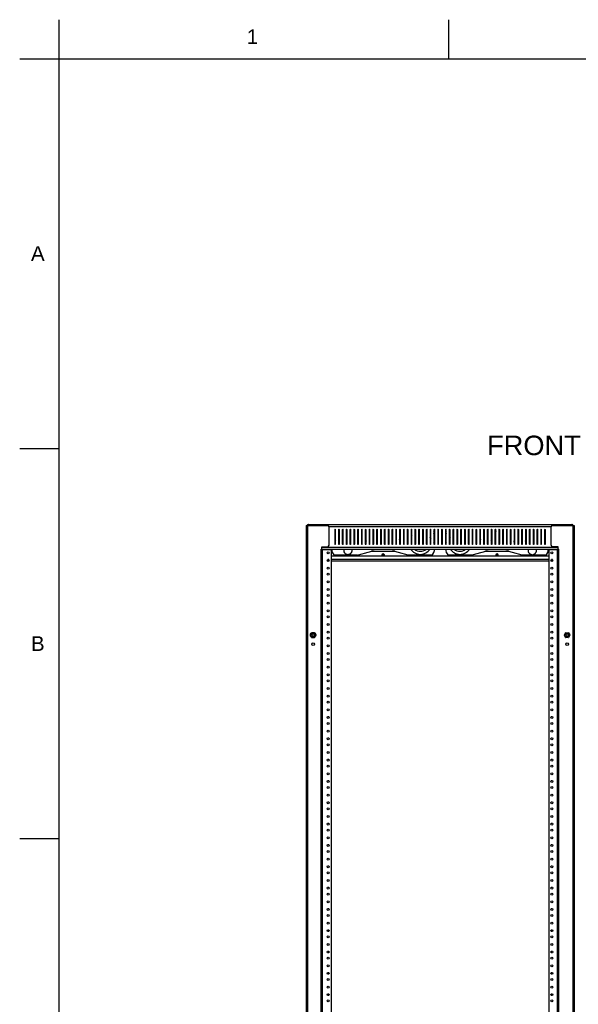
# Model space of a CAD drawing. Header units: inches. Extents: x 5 to 265, y 5 to 171.
# Tile 3 of 212: x 5 to 51, y 90 to 171. Entities that reach past the tile are written whole.
import ezdxf
from ezdxf.enums import TextEntityAlignment as Align

# ---------------------------------------------------------------- set-up
doc = ezdxf.new("R2010")
doc.units = ezdxf.units.IN
doc.header["$LTSCALE"] = 14.96
doc.header["$MEASUREMENT"] = 0
doc.layers.get('0').update_dxf_attribs({"linetype": 'CONTINUOUS'})
doc.layers.add('03_ALL_AXES', color=7, linetype='CONTINUOUS')
doc.styles.get("Standard").update_dxf_attribs({"font": 'arial.ttf'})
doc.styles.add('TEXTSTYLE_2', font='arial.ttf')
doc.dimstyles.new('DIMSTYLE_2', dxfattribs={"dimtxt": 1.6, "dimasz": 1.6, "dimexe": 0.06, "dimexo": 0.0625, "dimgap": 0.05, "dimtad": 0, "dimtih": 1, "dimtoh": 1, "dimzin": 4, "dimdsep": 46, "dimtxsty": 'Standard', "dimblk": '_FILLED', "dimblk1": '_FILLED', "dimblk2": '_FILLED', "dimcen": 0.09, "dimadec": 0, "dimazin": 0, "dimtfac": 1, "dimtofl": 0, "dimtmove": 0, "dimatfit": 3, "dimldrblk": '_FILLED', "dimfxl": 0, "dimtolj": 1, "dimtzin": 4, "dimarcsym": 0})

# ---------------------------------------------------------------- blocks, each defined once
blk = doc.blocks.new('_FILLED')
at = {"color": 0, "linetype": 'ByBlock'}
blk.add_solid([(0, 0), (-1, 0.2), (-1, -0.2)], dxfattribs=at)
blk = doc.blocks.new('*D3')
at = {"color": 7, "linetype": 'Continuous'}
for p, q in [((69.196, 130.714), (69.196, 139.637)), ((72.196, 130.714), (72.196, 139.637)), ((69.196, 138.677), (64.423, 138.677)), ((72.196, 138.677), (76.196, 138.677))]:
    blk.add_line(p, q, dxfattribs=at)
at = {"color": 7, "linetype": 'Continuous', "xscale": 1.6, "yscale": 1.6, "zscale": 1.6}
blk.add_blockref('_FILLED', (69.196, 138.677), dxfattribs=at)
at = {"color": 7, "linetype": 'Continuous', "xscale": 1.6, "yscale": 1.6, "zscale": 1.6, "rotation": 180.0000000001}
blk.add_blockref('_FILLED', (72.196, 138.677), dxfattribs=at)
at = {"color": 7, "linetype": 'Continuous'}
for s, p in [('3.00', (58.3, 137.877)), ('[', (60.518, 137.877)), ('76', (63.004, 137.877)), (']', (63.623, 137.877)), ('FRONT EXTENDER', (63.623, 135.477)), ('DEPTH', (63.623, 133.077))]:
    blk.add_text(s, height=1.6, dxfattribs=at).set_placement(p, align=Align.RIGHT)

msp = doc.modelspace()

# ---------------------------------------------------------------- linework, layer by layer
at = {"color": 7, "linetype": 'Continuous'}
for p, q in [((8, 171.2), (8, 8)), ((40, 168), (40, 171.2)), ((4.8, 168), (264, 168)), ((8, 136), (4.8, 136)), ((28.2977, 129.7139), (28.2977, 48.7139)), ((28.2977, 129.7139), (30.0507, 129.7139)), ((28.4067, 129.7139), (28.4067, 48.7139)), ((28.4847, 129.7739), (28.4847, 129.7139)), ((28.4847, 129.7739), (50.0847, 129.7739)), ((28.5307, 129.7139), (28.5307, 129.7739)), ((30.1637, 129.6339), (48.4058, 129.6339)), ((30.1757, 128.0889), (30.1757, 129.5889)), ((48.3937, 128.0889), (48.3937, 129.5889)), ((48.5187, 129.7139), (50.2717, 129.7139)), ((50.0387, 129.7139), (50.0387, 129.7739)), ((50.0847, 129.7739), (50.0847, 129.7139)), ((50.1627, 129.7139), (50.1627, 48.7139)), ((50.2717, 129.7139), (50.2717, 48.7139)), ((29.5377, 50.6539), (29.5377, 127.7739)), ((29.5377, 127.7739), (49.0317, 127.7739)), ((29.5867, 127.7739), (29.5867, 127.9639)), ((29.5867, 127.9639), (30.0507, 127.9639)), ((29.5867, 127.9139), (48.9827, 127.9139)), ((29.6467, 50.6539), (29.6467, 127.7739)), ((30.3757, 127.7139), (29.6467, 127.7139)), ((30.3757, 50.7139), (30.3757, 127.7139)), ((30.6397, 128.2419), (30.7147, 128.2419)), ((30.9527, 128.2419), (31.0277, 128.2419)), ((31.2657, 128.2419), (31.3407, 128.2419)), ((31.5787, 128.2419), (31.6537, 128.2419)), ((31.8917, 128.2419), (31.9667, 128.2419)), ((32.2047, 128.2419), (32.2797, 128.2419)), ((32.5177, 128.2419), (32.5927, 128.2419)), ((32.8307, 128.2419), (32.9057, 128.2419)), ((33.1437, 128.2419), (33.2187, 128.2419)), ((33.4567, 128.2419), (33.5317, 128.2419)), ((33.7697, 128.2419), (33.8447, 128.2419)), ((34.0827, 128.2419), (34.1577, 128.2419)), ((34.3957, 128.2419), (34.4707, 128.2419)), ((34.7087, 128.2419), (34.7837, 128.2419)), ((35.0217, 128.2419), (35.0967, 128.2419)), ((35.3347, 128.2419), (35.4097, 128.2419)), ((35.6477, 128.2419), (35.7227, 128.2419)), ((35.9607, 128.2419), (36.0357, 128.2419)), ((36.2737, 128.2419), (36.3487, 128.2419)), ((36.5867, 128.2419), (36.6617, 128.2419)), ((36.8997, 128.2419), (36.9747, 128.2419)), ((37.2127, 128.2419), (37.2877, 128.2419)), ((37.5257, 128.2419), (37.6007, 128.2419)), ((37.8387, 128.2419), (37.9137, 128.2419)), ((38.1517, 128.2419), (38.2267, 128.2419)), ((38.4647, 128.2419), (38.5397, 128.2419)), ((38.7777, 128.2419), (38.8527, 128.2419)), ((39.0907, 128.2419), (39.1657, 128.2419)), ((39.4037, 128.2419), (39.4787, 128.2419)), ((39.7167, 128.2419), (39.7917, 128.2419)), ((40.0297, 128.2419), (40.1047, 128.2419)), ((40.3427, 128.2419), (40.4177, 128.2419)), ((40.6557, 128.2419), (40.7307, 128.2419)), ((40.9687, 128.2419), (41.0437, 128.2419)), ((41.2817, 128.2419), (41.3567, 128.2419)), ((41.5947, 128.2419), (41.6697, 128.2419)), ((41.9077, 128.2419), (41.9827, 128.2419)), ((42.2207, 128.2419), (42.2957, 128.2419)), ((42.5337, 128.2419), (42.6087, 128.2419)), ((42.8467, 128.2419), (42.9217, 128.2419)), ((43.1597, 128.2419), (43.2347, 128.2419)), ((43.4727, 128.2419), (43.5477, 128.2419)), ((43.7857, 128.2419), (43.8607, 128.2419)), ((44.0987, 128.2419), (44.1737, 128.2419)), ((44.4117, 128.2419), (44.4867, 128.2419)), ((44.7247, 128.2419), (44.7997, 128.2419)), ((45.0377, 128.2419), (45.1127, 128.2419)), ((45.3507, 128.2419), (45.4257, 128.2419)), ((45.6637, 128.2419), (45.7387, 128.2419)), ((45.9767, 128.2419), (46.0517, 128.2419)), ((46.2897, 128.2419), (46.3647, 128.2419)), ((46.6027, 128.2419), (46.6777, 128.2419)), ((46.9157, 128.2419), (46.9907, 128.2419)), ((47.2287, 128.2419), (47.3037, 128.2419)), ((47.5417, 128.2419), (47.6167, 128.2419)), ((47.8547, 128.2419), (47.9297, 128.2419)), ((48.1937, 127.7139), (48.1937, 50.7139)), ((48.9227, 127.7139), (48.1937, 127.7139)), ((48.9827, 127.9639), (48.5187, 127.9639)), ((48.9227, 50.6539), (48.9227, 127.7739)), ((48.9827, 127.7739), (48.9827, 127.9639)), ((49.0317, 50.6539), (49.0317, 127.7739)), ((30.1574, 126.9029), (30.0641, 126.9029)), ((48.1937, 127.1799), (30.3757, 127.1799)), ((48.1937, 126.9029), (30.3757, 126.9029)), ((48.5054, 126.9029), (48.4121, 126.9029)), ((30.1564, 126.7739), (30.0651, 126.7739)), ((48.1937, 126.7739), (30.3757, 126.7739)), ((48.5044, 126.7739), (48.4131, 126.7739)), ((28.6444, 120.724), (28.7468, 120.9013)), ((28.7468, 120.5264), (28.6444, 120.7038)), ((28.7593, 120.8999), (28.6519, 120.7139)), ((28.6519, 120.7139), (28.7593, 120.5279)), ((28.9741, 120.8999), (28.7593, 120.8999)), ((28.7593, 120.5279), (28.9741, 120.5279)), ((28.7643, 120.9114), (28.9691, 120.9114)), ((28.9691, 120.5163), (28.7643, 120.5163)), ((29.0815, 120.7139), (28.9741, 120.8999)), ((28.9741, 120.5279), (29.0815, 120.7139)), ((28.9866, 120.9013), (29.089, 120.724)), ((29.089, 120.7038), (28.9866, 120.5264)), ((49.4804, 120.724), (49.5828, 120.9013)), ((49.5828, 120.5264), (49.4804, 120.7038)), ((49.6003, 120.9114), (49.8051, 120.9114)), ((49.8051, 120.5163), (49.6003, 120.5163)), ((49.8226, 120.9013), (49.925, 120.724)), ((49.925, 120.7038), (49.8226, 120.5264)), ((8, 104), (4.8, 104))]:
    msp.add_line(p, q, dxfattribs=at)
for centre, radius in [((28.8667, 120.7139), 0.2148), ((28.8667, 120.7139), 0.165), ((28.8667, 120.7139), 0.104), ((49.7027, 120.7139), 0.165), ((49.7027, 120.7139), 0.104), ((28.8667, 119.9639), 0.109)]:
    msp.add_circle(centre, radius, dxfattribs=at)
for centre, radius, start, end in [((28.4737, 129.6449), 0.129, 95.274203, 147.052852), ((28.4847, 129.6339), 0.14, 90, 144.385631), ((30.0507, 129.5889), 0.125, 0, 90), ((48.5187, 129.5889), 0.125, 90, 180), ((50.0847, 129.6339), 0.14, 35.614369, 90), ((50.0957, 129.6449), 0.129, 32.947148, 84.725797), ((30.0507, 128.0889), 0.125, 270, 360), ((48.5187, 128.0889), 0.125, 180, 270), ((34.6127, 127.2739), 0.093, 0, 180), ((43.9567, 127.2739), 0.093, 0, 180), ((28.8667, 120.7139), 0.2225, 177.402079, 182.597921), ((28.8667, 120.7139), 0.2225, 117.402079, 122.597921), ((28.8667, 120.7139), 0.2225, 237.402079, 242.597921), ((28.8667, 120.7139), 0.2225, 57.402079, 62.597921), ((28.8667, 120.7139), 0.2225, 297.402079, 302.597921), ((28.8667, 120.7139), 0.2225, 357.402079, 2.597921), ((49.7027, 120.7139), 0.2225, 177.402079, 182.597921), ((49.7027, 120.7139), 0.2225, 117.402079, 122.597921), ((49.7027, 120.7139), 0.2225, 237.402079, 242.597921), ((49.7027, 120.7139), 0.2225, 57.402079, 62.597921), ((49.7027, 120.7139), 0.2225, 297.402079, 302.597921), ((49.7027, 120.7139), 0.2225, 357.402079, 2.597921)]:
    msp.add_arc(centre, radius, start, end, dxfattribs=at)
at = {"layer": '03_ALL_AXES', "color": 7, "linetype": 'Continuous'}
for p, q in [((30.6397, 129.3614), (30.6397, 128.1864)), ((30.6397, 129.2739), (30.7147, 129.2739)), ((30.7147, 128.1864), (30.7147, 129.3614)), ((30.9527, 129.3614), (30.9527, 128.1864)), ((30.9527, 129.2739), (31.0277, 129.2739)), ((31.0277, 128.1864), (31.0277, 129.3614)), ((31.2657, 129.3614), (31.2657, 128.1864)), ((31.2657, 129.2739), (31.3407, 129.2739)), ((31.3407, 128.1864), (31.3407, 129.3614)), ((31.5787, 129.3614), (31.5787, 128.1864)), ((31.5787, 129.2739), (31.6537, 129.2739)), ((31.6537, 128.1864), (31.6537, 129.3614)), ((31.8917, 129.3614), (31.8917, 128.1864)), ((31.8917, 129.2739), (31.9667, 129.2739)), ((31.9667, 128.1864), (31.9667, 129.3614)), ((32.2047, 129.3614), (32.2047, 128.1864)), ((32.2047, 129.2739), (32.2797, 129.2739)), ((32.2797, 128.1864), (32.2797, 129.3614)), ((32.5177, 129.3614), (32.5177, 128.1864)), ((32.5177, 129.2739), (32.5927, 129.2739)), ((32.5927, 129.2538), (32.5177, 129.2739)), ((32.5927, 128.1864), (32.5927, 129.3614)), ((32.8307, 129.3614), (32.8307, 128.1864)), ((32.8307, 129.2739), (32.9057, 129.2739)), ((32.9057, 128.1864), (32.9057, 129.3614)), ((33.1437, 129.3614), (33.1437, 128.1864)), ((33.1437, 129.2739), (33.2187, 129.2739)), ((33.2187, 128.1864), (33.2187, 129.3614)), ((33.4567, 129.3614), (33.4567, 128.1864)), ((33.4567, 129.2739), (33.5317, 129.2739)), ((33.5317, 128.1864), (33.5317, 129.3614)), ((33.7697, 129.3614), (33.7697, 128.1864)), ((33.7697, 129.2739), (33.8447, 129.2739)), ((33.8447, 128.1864), (33.8447, 129.3614)), ((34.0827, 129.3614), (34.0827, 128.1864)), ((34.0827, 129.2739), (34.1577, 129.2739)), ((34.1577, 128.1864), (34.1577, 129.3614)), ((34.3957, 129.3614), (34.3957, 128.1864)), ((34.3957, 129.2739), (34.4707, 129.2739)), ((34.4707, 128.1864), (34.4707, 129.3614)), ((34.7087, 129.3614), (34.7087, 128.1864)), ((34.7087, 129.2739), (34.7837, 129.2739)), ((34.7837, 128.1864), (34.7837, 129.3614)), ((35.0217, 129.3614), (35.0217, 128.1864)), ((35.0217, 129.2739), (35.0967, 129.2739)), ((35.0967, 128.1864), (35.0967, 129.3614)), ((35.3347, 129.3614), (35.3347, 128.1864)), ((35.3347, 129.2739), (35.4097, 129.2739)), ((35.4097, 128.1864), (35.4097, 129.3614)), ((35.6477, 129.3614), (35.6477, 128.1864)), ((35.6477, 129.2739), (35.7227, 129.2739)), ((35.7227, 128.1864), (35.7227, 129.3614)), ((35.9607, 129.3614), (35.9607, 128.1864)), ((35.9607, 129.2739), (36.0357, 129.2739)), ((36.0357, 128.1864), (36.0357, 129.3614)), ((36.2737, 129.3614), (36.2737, 128.1864)), ((36.2737, 129.2739), (36.3487, 129.2739)), ((36.3487, 128.1864), (36.3487, 129.3614)), ((36.5867, 129.3614), (36.5867, 128.1864)), ((36.5867, 129.2739), (36.6617, 129.2739)), ((36.6617, 129.2616), (36.5867, 129.2415)), ((36.6617, 128.1864), (36.6617, 129.3614)), ((36.8997, 129.3614), (36.8997, 128.1864)), ((36.8997, 129.2739), (36.9747, 129.2739)), ((36.9747, 128.1864), (36.9747, 129.3614)), ((37.2127, 129.3614), (37.2127, 128.1864)), ((37.2127, 129.2739), (37.2877, 129.2739)), ((37.2877, 128.1864), (37.2877, 129.3614)), ((37.5257, 129.3614), (37.5257, 128.1864)), ((37.5257, 129.2739), (37.6007, 129.2739)), ((37.6007, 128.1864), (37.6007, 129.3614)), ((37.8387, 129.3614), (37.8387, 128.1864)), ((37.8387, 129.2739), (37.9137, 129.2739)), ((37.9137, 128.1864), (37.9137, 129.3614)), ((38.1517, 129.3614), (38.1517, 128.1864)), ((38.1517, 129.2739), (38.2267, 129.2739)), ((38.2267, 128.1864), (38.2267, 129.3614)), ((38.4647, 129.3614), (38.4647, 128.1864)), ((38.4647, 129.2739), (38.5397, 129.2739)), ((38.5397, 128.1864), (38.5397, 129.3614)), ((38.7777, 129.3614), (38.7777, 128.1864)), ((38.8527, 128.1864), (38.8527, 129.3614)), ((39.0907, 129.3614), (39.0907, 128.1864)), ((39.1642, 129.7889), (39.4052, 129.7889)), ((39.1657, 128.1864), (39.1657, 129.3614)), ((39.4037, 129.3614), (39.4037, 128.1864)), ((39.4787, 128.1864), (39.4787, 129.3614)), ((39.7167, 129.3614), (39.7167, 128.1864)), ((39.7917, 128.1864), (39.7917, 129.3614)), ((40.0297, 129.3614), (40.0297, 128.1864)), ((40.0297, 129.2739), (40.1047, 129.2739)), ((40.1047, 128.1864), (40.1047, 129.3614)), ((40.3427, 129.3614), (40.3427, 128.1864)), ((40.3427, 129.2739), (40.4177, 129.2739)), ((40.4177, 128.1864), (40.4177, 129.3614)), ((40.6557, 129.3614), (40.6557, 128.1864)), ((40.6557, 129.2739), (40.7307, 129.2739)), ((40.7307, 128.1864), (40.7307, 129.3614)), ((40.9687, 129.3614), (40.9687, 128.1864)), ((40.9687, 129.2739), (41.0437, 129.2739)), ((41.0437, 128.1864), (41.0437, 129.3614)), ((41.2817, 129.3614), (41.2817, 128.1864)), ((41.2817, 129.2739), (41.3567, 129.2739)), ((41.3567, 128.1864), (41.3567, 129.3614)), ((41.5947, 129.3614), (41.5947, 128.1864)), ((41.5947, 129.2739), (41.6697, 129.2739)), ((41.6697, 128.1864), (41.6697, 129.3614)), ((41.9077, 129.3614), (41.9077, 128.1864)), ((41.9077, 129.2739), (41.9827, 129.2739)), ((41.9827, 129.2415), (41.9077, 129.2616)), ((41.9827, 128.1864), (41.9827, 129.3614)), ((42.2207, 129.3614), (42.2207, 128.1864)), ((42.2207, 129.2739), (42.2957, 129.2739)), ((42.2957, 128.1864), (42.2957, 129.3614)), ((42.5337, 129.3614), (42.5337, 128.1864)), ((42.5337, 129.2739), (42.6087, 129.2739)), ((42.6087, 128.1864), (42.6087, 129.3614)), ((42.8467, 129.3614), (42.8467, 128.1864)), ((42.8467, 129.2739), (42.9217, 129.2739)), ((42.9217, 128.1864), (42.9217, 129.3614)), ((43.1597, 129.3614), (43.1597, 128.1864)), ((43.1597, 129.2739), (43.2347, 129.2739)), ((43.2347, 128.1864), (43.2347, 129.3614)), ((43.4727, 129.3614), (43.4727, 128.1864)), ((43.4727, 129.2739), (43.5477, 129.2739)), ((43.5477, 128.1864), (43.5477, 129.3614)), ((43.7857, 129.3614), (43.7857, 128.1864)), ((43.7857, 129.2739), (43.8607, 129.2739)), ((43.8607, 128.1864), (43.8607, 129.3614)), ((44.0987, 129.3614), (44.0987, 128.1864)), ((44.0987, 129.2739), (44.1737, 129.2739)), ((44.1737, 128.1864), (44.1737, 129.3614)), ((44.4117, 129.3614), (44.4117, 128.1864)), ((44.4117, 129.2739), (44.4867, 129.2739)), ((44.4867, 128.1864), (44.4867, 129.3614)), ((44.7247, 129.3614), (44.7247, 128.1864)), ((44.7247, 129.2739), (44.7997, 129.2739)), ((44.7997, 128.1864), (44.7997, 129.3614)), ((45.0377, 129.3614), (45.0377, 128.1864)), ((45.0377, 129.2739), (45.1127, 129.2739)), ((45.1127, 128.1864), (45.1127, 129.3614)), ((45.3507, 129.3614), (45.3507, 128.1864)), ((45.3507, 129.2739), (45.4257, 129.2739)), ((45.4257, 128.1864), (45.4257, 129.3614)), ((45.6637, 129.3614), (45.6637, 128.1864)), ((45.6637, 129.2739), (45.7387, 129.2739)), ((45.7387, 128.1864), (45.7387, 129.3614)), ((45.9767, 129.3614), (45.9767, 128.1864)), ((46.0517, 129.2739), (45.9767, 129.2538)), ((45.9767, 129.2739), (46.0517, 129.2739)), ((46.0517, 128.1864), (46.0517, 129.3614)), ((46.2897, 129.3614), (46.2897, 128.1864)), ((46.2897, 129.2739), (46.3647, 129.2739)), ((46.3647, 128.1864), (46.3647, 129.3614)), ((46.6027, 129.3614), (46.6027, 128.1864)), ((46.6027, 129.2739), (46.6777, 129.2739)), ((46.6777, 128.1864), (46.6777, 129.3614)), ((46.9157, 129.3614), (46.9157, 128.1864)), ((46.9157, 129.2739), (46.9907, 129.2739)), ((46.9907, 128.1864), (46.9907, 129.3614)), ((47.2287, 129.3614), (47.2287, 128.1864)), ((47.2287, 129.2739), (47.3037, 129.2739)), ((47.3037, 128.1864), (47.3037, 129.3614)), ((47.5417, 129.3614), (47.5417, 128.1864)), ((47.5417, 129.2739), (47.6167, 129.2739)), ((47.6167, 128.1864), (47.6167, 129.3614)), ((47.8547, 129.3614), (47.8547, 128.1864)), ((47.8547, 129.2739), (47.9297, 129.2739)), ((47.9297, 128.1864), (47.9297, 129.3614)), ((32.9057, 129.17), (32.8307, 129.1901)), ((33.2187, 129.0861), (33.1437, 129.1062)), ((33.5317, 129.0022), (33.4567, 129.0223)), ((33.8447, 128.962), (33.7697, 128.962)), ((34.1577, 128.962), (34.0827, 128.962)), ((34.4707, 128.962), (34.3957, 128.962)), ((34.7837, 128.962), (34.7087, 128.962)), ((35.0967, 128.962), (35.0217, 128.962)), ((35.4097, 128.962), (35.3347, 128.962)), ((35.7227, 129.01), (35.6477, 128.9899)), ((36.0357, 129.0939), (35.9607, 129.0738)), ((36.3487, 129.1777), (36.2737, 129.1576)), ((38.8157, 129.1489), (38.8157, 128.3989)), ((39.7537, 128.3989), (39.7537, 129.1489)), ((42.2957, 129.1576), (42.2207, 129.1777)), ((42.6087, 129.0738), (42.5337, 129.0939)), ((42.9217, 128.9899), (42.8467, 129.01)), ((43.2347, 128.962), (43.1597, 128.962)), ((43.5477, 128.962), (43.4727, 128.962)), ((43.8607, 128.962), (43.7857, 128.962)), ((44.1737, 128.962), (44.0987, 128.962)), ((44.4867, 128.962), (44.4117, 128.962)), ((44.7997, 128.962), (44.7247, 128.962)), ((45.1127, 129.0223), (45.0377, 129.0022)), ((45.4257, 129.1062), (45.3507, 129.0861)), ((45.7387, 129.1901), (45.6637, 129.17)), ((30.4097, 127.7739), (30.4097, 127.6494)), ((30.7147, 128.2739), (30.6397, 128.2739)), ((31.0277, 128.2739), (30.9527, 128.2739)), ((31.3407, 128.2739), (31.2657, 128.2739)), ((31.6537, 128.2739), (31.5787, 128.2739)), ((31.9667, 128.2739), (31.8917, 128.2739)), ((32.2797, 128.2739), (32.2047, 128.2739)), ((32.5927, 128.2739), (32.5177, 128.2739)), ((32.9057, 128.2739), (32.8307, 128.2739)), ((33.2187, 128.2739), (33.1437, 128.2739)), ((33.5317, 128.2739), (33.4567, 128.2739)), ((33.8447, 128.2739), (33.7697, 128.2739)), ((34.1577, 128.2739), (34.0827, 128.2739)), ((34.4707, 128.2739), (34.3957, 128.2739)), ((34.7837, 128.2739), (34.7087, 128.2739)), ((35.0967, 128.2739), (35.0217, 128.2739)), ((35.4097, 128.2739), (35.3347, 128.2739)), ((35.7227, 128.2739), (35.6477, 128.2739)), ((36.0357, 128.2739), (35.9607, 128.2739)), ((36.3487, 128.2739), (36.2737, 128.2739)), ((36.6617, 128.2739), (36.5867, 128.2739)), ((36.9747, 128.2739), (36.8997, 128.2739)), ((37.2877, 128.2739), (37.2127, 128.2739)), ((37.6007, 128.2739), (37.5257, 128.2739)), ((37.9137, 128.2739), (37.8387, 128.2739)), ((38.2267, 128.2739), (38.1517, 128.2739)), ((38.5397, 128.2739), (38.4647, 128.2739)), ((38.8157, 127.6494), (38.8157, 127.7739)), ((39.7537, 127.7739), (39.7537, 127.6494)), ((40.1047, 128.2739), (40.0297, 128.2739)), ((40.4177, 128.2739), (40.3427, 128.2739)), ((40.7307, 128.2739), (40.6557, 128.2739)), ((41.0437, 128.2739), (40.9687, 128.2739)), ((41.3567, 128.2739), (41.2817, 128.2739)), ((41.6697, 128.2739), (41.5947, 128.2739)), ((41.9827, 128.2739), (41.9077, 128.2739)), ((42.2957, 128.2739), (42.2207, 128.2739)), ((42.6087, 128.2739), (42.5337, 128.2739)), ((42.9217, 128.2739), (42.8467, 128.2739)), ((43.2347, 128.2739), (43.1597, 128.2739)), ((43.5477, 128.2739), (43.4727, 128.2739)), ((43.8607, 128.2739), (43.7857, 128.2739)), ((44.1737, 128.2739), (44.0987, 128.2739)), ((44.4867, 128.2739), (44.4117, 128.2739)), ((44.7997, 128.2739), (44.7247, 128.2739)), ((45.1127, 128.2739), (45.0377, 128.2739)), ((45.4257, 128.2739), (45.3507, 128.2739)), ((45.7387, 128.2739), (45.6637, 128.2739)), ((46.0517, 128.2739), (45.9767, 128.2739)), ((46.3647, 128.2739), (46.2897, 128.2739)), ((46.6777, 128.2739), (46.6027, 128.2739)), ((46.9907, 128.2739), (46.9157, 128.2739)), ((47.3037, 128.2739), (47.2287, 128.2739)), ((47.6167, 128.2739), (47.5417, 128.2739)), ((47.9297, 128.2739), (47.8547, 128.2739)), ((48.1597, 127.6494), (48.1597, 127.7739)), ((32.518, 127.2739), (30.6237, 127.2739)), ((30.8477, 127.2114), (32.2847, 127.2114)), ((32.2847, 127.2114), (33.6817, 127.5857)), ((33.6817, 127.5857), (35.5437, 127.5857)), ((34.7217, 127.2739), (34.5037, 127.2739)), ((35.5437, 127.5857), (36.9407, 127.2114)), ((38.6017, 127.2739), (36.7075, 127.2739)), ((36.9407, 127.2114), (38.3777, 127.2114)), ((41.862, 127.2739), (39.9677, 127.2739)), ((40.1917, 127.2114), (41.6287, 127.2114)), ((41.6287, 127.2114), (43.0257, 127.5857)), ((43.0257, 127.5857), (44.8877, 127.5857)), ((44.0657, 127.2739), (43.8477, 127.2739)), ((44.8877, 127.5857), (46.2847, 127.2114)), ((47.9457, 127.2739), (46.0515, 127.2739)), ((46.2847, 127.2114), (47.7217, 127.2114)), ((49.4879, 120.7139), (49.5953, 120.8999)), ((49.5953, 120.5279), (49.4879, 120.7139)), ((49.5953, 120.8999), (49.8101, 120.8999)), ((49.8101, 120.5279), (49.5953, 120.5279)), ((49.8101, 120.8999), (49.9175, 120.7139)), ((49.9175, 120.7139), (49.8101, 120.5279))]:
    msp.add_line(p, q, dxfattribs=at)
for centre, radius in [((30.1107, 127.4639), 0.081), ((30.1107, 126.8389), 0.081), ((48.4587, 127.4639), 0.081), ((48.4587, 126.8389), 0.081), ((30.1107, 126.2139), 0.081), ((48.4587, 126.2139), 0.081), ((30.1107, 125.7139), 0.081), ((48.4587, 125.7139), 0.081), ((30.1107, 125.0889), 0.081), ((30.1107, 124.4639), 0.081), ((48.4587, 125.0889), 0.081), ((48.4587, 124.4639), 0.081), ((30.1107, 123.9639), 0.081), ((48.4587, 123.9639), 0.081), ((30.1107, 123.3389), 0.081), ((30.1107, 122.7139), 0.081), ((48.4587, 123.3389), 0.081), ((48.4587, 122.7139), 0.081), ((30.1107, 122.2139), 0.081), ((48.4587, 122.2139), 0.081), ((30.1107, 121.5889), 0.081), ((48.4587, 121.5889), 0.081), ((30.1107, 120.9639), 0.081), ((30.1107, 120.4639), 0.081), ((48.4587, 120.9639), 0.081), ((48.4587, 120.4639), 0.081), ((30.1107, 119.8389), 0.081), ((48.4587, 119.8389), 0.081), ((49.7027, 119.9639), 0.109), ((30.1107, 119.2139), 0.081), ((30.1107, 118.7139), 0.081), ((48.4587, 119.2139), 0.081), ((48.4587, 118.7139), 0.081), ((30.1107, 118.0889), 0.081), ((48.4587, 118.0889), 0.081), ((30.1107, 117.4639), 0.081), ((48.4587, 117.4639), 0.081), ((30.1107, 116.9639), 0.081), ((30.1107, 116.3389), 0.081), ((48.4587, 116.9639), 0.081), ((48.4587, 116.3389), 0.081), ((30.1107, 115.7139), 0.081), ((48.4587, 115.7139), 0.081), ((30.1107, 115.2139), 0.081), ((48.4587, 115.2139), 0.081), ((30.1107, 114.5889), 0.081), ((30.1107, 113.9639), 0.081), ((48.4587, 114.5889), 0.081), ((48.4587, 113.9639), 0.081), ((30.1107, 113.4639), 0.081), ((48.4587, 113.4639), 0.081), ((30.1107, 112.8389), 0.081), ((30.1107, 112.2139), 0.081), ((48.4587, 112.8389), 0.081), ((48.4587, 112.2139), 0.081), ((30.1107, 111.7139), 0.081), ((48.4587, 111.7139), 0.081), ((30.1107, 111.0889), 0.081), ((48.4587, 111.0889), 0.081), ((30.1107, 110.4639), 0.081), ((30.1107, 109.9639), 0.081), ((48.4587, 110.4639), 0.081), ((48.4587, 109.9639), 0.081), ((30.1107, 109.3389), 0.081), ((48.4587, 109.3389), 0.081), ((30.1107, 108.7139), 0.081), ((30.1107, 108.2139), 0.081), ((48.4587, 108.7139), 0.081), ((48.4587, 108.2139), 0.081), ((30.1107, 107.5889), 0.081), ((48.4587, 107.5889), 0.081), ((30.1107, 106.9639), 0.081), ((48.4587, 106.9639), 0.081), ((30.1107, 106.4639), 0.081), ((30.1107, 105.8389), 0.081), ((48.4587, 106.4639), 0.081), ((48.4587, 105.8389), 0.081), ((30.1107, 105.2139), 0.081), ((48.4587, 105.2139), 0.081), ((30.1107, 104.7139), 0.081), ((48.4587, 104.7139), 0.081), ((30.1107, 104.0889), 0.081), ((30.1107, 103.4639), 0.081), ((48.4587, 104.0889), 0.081), ((48.4587, 103.4639), 0.081), ((30.1107, 102.9639), 0.081), ((48.4587, 102.9639), 0.081), ((30.1107, 102.3389), 0.081), ((30.1107, 101.7139), 0.081), ((48.4587, 102.3389), 0.081), ((48.4587, 101.7139), 0.081), ((30.1107, 101.2139), 0.081), ((48.4587, 101.2139), 0.081), ((30.1107, 100.5889), 0.081), ((48.4587, 100.5889), 0.081), ((30.1107, 99.9639), 0.081), ((30.1107, 99.4639), 0.081), ((48.4587, 99.9639), 0.081), ((48.4587, 99.4639), 0.081), ((30.1107, 98.8389), 0.081), ((48.4587, 98.8389), 0.081), ((30.1107, 98.2139), 0.081), ((30.1107, 97.7139), 0.081), ((48.4587, 98.2139), 0.081), ((48.4587, 97.7139), 0.081), ((30.1107, 97.0889), 0.081), ((48.4587, 97.0889), 0.081), ((30.1107, 96.4639), 0.081), ((48.4587, 96.4639), 0.081), ((30.1107, 95.9639), 0.081), ((30.1107, 95.3389), 0.081), ((48.4587, 95.9639), 0.081), ((48.4587, 95.3389), 0.081), ((30.1107, 94.7139), 0.081), ((48.4587, 94.7139), 0.081), ((30.1107, 94.2139), 0.081), ((48.4587, 94.2139), 0.081), ((30.1107, 93.5889), 0.081), ((30.1107, 92.9639), 0.081), ((48.4587, 93.5889), 0.081), ((48.4587, 92.9639), 0.081), ((30.1107, 92.4639), 0.081), ((48.4587, 92.4639), 0.081), ((30.1107, 91.8389), 0.081), ((30.1107, 91.2139), 0.081), ((48.4587, 91.8389), 0.081), ((48.4587, 91.2139), 0.081), ((30.1107, 90.7139), 0.081), ((48.4587, 90.7139), 0.081)]:
    msp.add_circle(centre, radius, dxfattribs=at)
for centre, radius, start, end in [((30.6772, 129.3614), 0.0375, 0, 180), ((30.9902, 129.3614), 0.0375, 0, 180), ((31.3032, 129.3614), 0.0375, 0, 180), ((31.6162, 129.3614), 0.0375, 0, 180), ((31.9292, 129.3614), 0.0375, 0, 180), ((32.2422, 129.3614), 0.0375, 0, 180), ((32.5552, 129.3614), 0.0375, 0, 180), ((32.8682, 129.3614), 0.0375, 0, 180), ((33.1812, 129.3614), 0.0375, 0, 180), ((33.4942, 129.3614), 0.0375, 0, 180), ((33.8072, 129.3614), 0.0375, 0, 180), ((34.1202, 129.3614), 0.0375, 0, 180), ((34.4332, 129.3614), 0.0375, 0, 180), ((34.7462, 129.3614), 0.0375, 0, 180), ((34.6127, 129.2739), 0.109, 333.07881, 360), ((35.0592, 129.3614), 0.0375, 0, 180), ((35.3722, 129.3614), 0.0375, 0, 180), ((35.6852, 129.3614), 0.0375, 0, 180), ((35.9982, 129.3614), 0.0375, 0, 180), ((36.3112, 129.3614), 0.0375, 0, 180), ((36.6242, 129.3614), 0.0375, 0, 180), ((36.9372, 129.3614), 0.0375, 0, 180), ((37.2502, 129.3614), 0.0375, 0, 180), ((37.5632, 129.3614), 0.0375, 0, 180), ((37.8762, 129.3614), 0.0375, 0, 180), ((38.1892, 129.3614), 0.0375, 0, 180), ((38.5022, 129.3614), 0.0375, 0, 180), ((38.8152, 129.3614), 0.0375, 0, 180), ((39.1282, 129.3614), 0.0375, 0, 180), ((39.1642, 129.7814), 0.0075, 90, 270), ((39.4412, 129.3614), 0.0375, 0, 180), ((39.4052, 129.7814), 0.0075, 270, 90), ((39.7542, 129.3614), 0.0375, 0, 180), ((40.0672, 129.3614), 0.0375, 0, 180), ((40.3802, 129.3614), 0.0375, 0, 180), ((40.6932, 129.3614), 0.0375, 0, 180), ((41.0062, 129.3614), 0.0375, 0, 180), ((41.3192, 129.3614), 0.0375, 0, 180), ((41.6322, 129.3614), 0.0375, 0, 180), ((41.9452, 129.3614), 0.0375, 0, 180), ((42.2582, 129.3614), 0.0375, 0, 180), ((42.5712, 129.3614), 0.0375, 0, 180), ((42.8842, 129.3614), 0.0375, 0, 180), ((43.1972, 129.3614), 0.0375, 0, 180), ((43.5102, 129.3614), 0.0375, 0, 180), ((43.8232, 129.3614), 0.0375, 0, 180), ((43.9567, 129.2739), 0.109, 180, 206.923661), ((44.1362, 129.3614), 0.0375, 0, 180), ((44.4492, 129.3614), 0.0375, 0, 180), ((44.7622, 129.3614), 0.0375, 0, 180), ((45.0752, 129.3614), 0.0375, 0, 180), ((45.3882, 129.3614), 0.0375, 0, 180), ((45.7012, 129.3614), 0.0375, 0, 180), ((46.0142, 129.3614), 0.0375, 0, 180), ((46.3272, 129.3614), 0.0375, 0, 180), ((46.6402, 129.3614), 0.0375, 0, 180), ((46.9532, 129.3614), 0.0375, 0, 180), ((47.2662, 129.3614), 0.0375, 0, 180), ((47.5792, 129.3614), 0.0375, 0, 180), ((47.8922, 129.3614), 0.0375, 0, 180), ((30.9467, 128.2739), 0.332, 134.662977, 157.974551), ((30.9467, 128.2739), 0.332, 75.834695, 88.959057), ((31.667, 128.9222), 0.2855, 102.502583, 108.157947), ((31.7238, 128.9324), 0.3498, 245.364073, 258.392925), ((31.7237, 128.9302), 0.3496, 245.423984, 258.431135), ((31.7171, 129.2108), 0.1122, 182.337332, 185.910083), ((31.6712, 128.9023), 0.3059, 98.05727, 102.476838), ((31.7816, 128.9266), 0.2813, 48.527232, 66.936971), ((31.7264, 128.928), 0.345, 298.672295, 314.389994), ((31.727, 128.9258), 0.3446, 298.622393, 314.365398), ((32.485, 128.2525), 0.2806, 67.379964, 83.301618), ((33.7527, 128.2739), 0.5625, 162.647808, 180), ((33.7527, 128.2739), 0.4375, 120.541111, 132.872053), ((33.7527, 128.2739), 0.5625, 113.265949, 121.85263), ((33.7527, 128.2739), 0.5625, 80.541888, 88.258108), ((33.7527, 128.2739), 0.4375, 77.845501, 87.76515), ((33.7527, 128.2739), 0.4375, 21.4212, 40.799337), ((33.7527, 128.2739), 0.5625, 43.642319, 53.848803), ((35.4727, 128.2739), 0.5625, 131.95197, 143.380699), ((35.4727, 128.2739), 0.4375, 149.812834, 180), ((35.4727, 128.2739), 0.4375, 98.325305, 108.505457), ((35.4727, 128.2739), 0.5625, 96.43589, 104.269345), ((35.4727, 128.2739), 0.5625, 63.483453, 71.869139), ((35.4727, 128.2739), 0.4375, 54.949275, 66.33484), ((35.4727, 128.2739), 0.5625, 0, 29.274522), ((37.6607, 128.2739), 0.9375, 137.085714, 144.573392), ((37.6607, 128.2739), 0.6875, 122.905007, 130.888301), ((37.6607, 128.2739), 0.9375, 113.530318, 118.632437), ((37.6607, 128.2739), 0.9375, 93.676356, 98.307232), ((37.6607, 128.2739), 0.6875, 95.029746, 101.325817), ((37.6607, 128.2739), 0.9375, 74.337643, 79.007749), ((37.6607, 128.2739), 0.6875, 68.374996, 74.927917), ((37.6607, 128.2739), 0.6875, 34.489425, 44.36344), ((37.6607, 128.2739), 0.9375, 52.856009, 58.266879), ((37.6607, 128.2739), 0.9375, 20.106639, 30.817827), ((38.6907, 129.1489), 0.125, 0, 45.196984), ((38.3777, 128.8984), 0.438, 0, 22.912355), ((39.8787, 129.1489), 0.125, 134.803016, 180), ((40.1917, 128.8984), 0.438, 157.086749, 180), ((40.9087, 128.2739), 0.9375, 149.181817, 159.892781), ((40.9087, 128.2739), 0.6875, 135.63622, 145.510234), ((40.9087, 128.2739), 0.9375, 121.732934, 127.143777), ((40.9087, 128.2739), 0.6875, 105.071855, 111.624779), ((40.9087, 128.2739), 0.9375, 100.992089, 105.662196), ((40.9087, 128.2739), 0.9375, 81.692606, 86.323485), ((40.9087, 128.2739), 0.6875, 78.673958, 84.970036), ((40.9087, 128.2739), 0.6875, 49.111418, 57.094748), ((40.9087, 128.2739), 0.9375, 61.367376, 66.469512), ((40.9087, 128.2739), 0.9375, 35.426343, 42.914072), ((43.0967, 128.2739), 0.5625, 150.724945, 180), ((43.0967, 128.2739), 0.4375, 113.664799, 125.050322), ((43.0967, 128.2739), 0.5625, 108.130573, 116.516257), ((43.0967, 128.2739), 0.5625, 75.730384, 83.56384), ((43.0967, 128.2739), 0.4375, 71.49418, 81.67435), ((43.0967, 128.2739), 0.5625, 36.618906, 48.047705), ((43.0967, 128.2739), 0.4375, 0, 30.186523), ((44.8167, 128.2739), 0.4375, 139.200181, 158.577765), ((44.8167, 128.2739), 0.5625, 126.150868, 136.357283), ((44.8167, 128.2739), 0.5625, 91.741626, 99.457841), ((44.8167, 128.2739), 0.4375, 92.234508, 102.154158), ((44.8167, 128.2739), 0.5625, 58.147043, 66.733759), ((44.8167, 128.2739), 0.4375, 47.127464, 59.458485), ((44.8167, 128.2739), 0.5625, 0, 17.351332), ((46.8424, 128.872), 0.3446, 118.621855, 134.364779), ((46.7879, 128.8711), 0.2813, 228.527996, 246.93757), ((46.8431, 128.8698), 0.345, 118.671752, 134.389355), ((46.8458, 128.8675), 0.3496, 65.423531, 78.430697), ((46.8456, 128.8653), 0.3498, 65.363595, 78.39251), ((46.8982, 128.8955), 0.3059, 278.057262, 282.476834), ((46.8523, 128.5869), 0.1122, 2.337332, 5.910083), ((46.9025, 128.8755), 0.2855, 282.502577, 288.158506), ((47.6227, 128.2739), 0.332, 91.040492, 104.164832), ((47.6227, 128.2739), 0.332, 22.023913, 45.336364), ((30.8477, 127.6494), 0.438, 180, 270), ((30.6772, 128.1864), 0.0375, 180, 360), ((30.9902, 128.1864), 0.0375, 180, 360), ((31.3032, 128.1864), 0.0375, 180, 360), ((31.6162, 128.1864), 0.0375, 180, 360), ((31.9292, 128.1864), 0.0375, 180, 360), ((32.2422, 128.1864), 0.0375, 180, 360), ((32.2462, 128.2807), 0.1029, 84.472108, 87.272808), ((32.5552, 128.1864), 0.0375, 180, 360), ((32.8682, 128.1864), 0.0375, 180, 360), ((33.1812, 128.1864), 0.0375, 180, 360), ((33.4942, 128.1864), 0.0375, 180, 360), ((33.7527, 128.2739), 0.5625, 243.219401, 296.780599), ((33.8072, 128.1864), 0.0375, 180, 360), ((34.1202, 128.1864), 0.0375, 180, 360), ((34.4332, 128.1864), 0.0375, 180, 360), ((34.7462, 128.1864), 0.0375, 180, 360), ((35.0592, 128.1864), 0.0375, 180, 360), ((35.4727, 128.2739), 0.5625, 243.219401, 296.780599), ((35.3722, 128.1864), 0.0375, 180, 360), ((35.6852, 128.1864), 0.0375, 180, 360), ((35.9982, 128.1864), 0.0375, 180, 360), ((36.3112, 128.1864), 0.0375, 180, 360), ((36.6242, 128.1864), 0.0375, 180, 360), ((37.6607, 128.2739), 0.9375, 212.258551, 327.741449), ((36.9372, 128.1864), 0.0375, 180, 360), ((37.6607, 128.2739), 0.6875, 226.816974, 313.183026), ((37.2502, 128.1864), 0.0375, 180, 360), ((37.5632, 128.1864), 0.0375, 180, 360), ((37.8762, 128.1864), 0.0375, 180, 360), ((38.1892, 128.1864), 0.0375, 180, 360), ((38.3777, 127.6494), 0.438, 270, 360), ((38.5022, 128.1864), 0.0375, 180, 360), ((38.8152, 128.1864), 0.0375, 180, 360), ((38.6907, 128.3989), 0.125, 314.803016, 360), ((39.1282, 128.1864), 0.0375, 180, 360), ((39.4412, 128.1864), 0.0375, 180, 360), ((39.7542, 128.1864), 0.0375, 180, 360), ((39.8787, 128.3989), 0.125, 180, 225.196984), ((40.1917, 127.6494), 0.438, 180, 270), ((40.0672, 128.1864), 0.0375, 180, 360), ((40.9087, 128.2739), 0.9375, 212.258551, 327.741449), ((40.3802, 128.1864), 0.0375, 180, 360), ((40.9087, 128.2739), 0.6875, 226.816974, 313.183026), ((40.6932, 128.1864), 0.0375, 180, 360), ((41.0062, 128.1864), 0.0375, 180, 360), ((41.3192, 128.1864), 0.0375, 180, 360), ((41.6322, 128.1864), 0.0375, 180, 360), ((41.9452, 128.1864), 0.0375, 180, 360), ((42.2582, 128.1864), 0.0375, 180, 360), ((42.5712, 128.1864), 0.0375, 180, 360), ((43.0967, 128.2739), 0.5625, 243.219401, 296.780599), ((42.8842, 128.1864), 0.0375, 180, 360), ((43.1972, 128.1864), 0.0375, 180, 360), ((43.5102, 128.1864), 0.0375, 180, 360), ((43.8232, 128.1864), 0.0375, 180, 360), ((44.1362, 128.1864), 0.0375, 180, 360), ((44.4492, 128.1864), 0.0375, 180, 360), ((44.8167, 128.2739), 0.5625, 243.219401, 296.780599), ((44.7622, 128.1864), 0.0375, 180, 360), ((45.0752, 128.1864), 0.0375, 180, 360), ((45.3882, 128.1864), 0.0375, 180, 360), ((45.7012, 128.1864), 0.0375, 180, 360), ((46.0142, 128.1864), 0.0375, 180, 360), ((46.3272, 128.1864), 0.0375, 180, 360), ((46.3232, 128.2807), 0.1029, 92.727136, 95.527891), ((46.8301, 127.6317), 0.3287, 154.213821, 160.073706), ((46.6402, 128.1864), 0.0375, 180, 360), ((46.9532, 128.1864), 0.0375, 180, 360), ((46.8587, 127.6309), 0.3305, 20.818921, 25.756967), ((47.2662, 128.1864), 0.0375, 180, 360), ((47.5792, 128.1864), 0.0375, 180, 360), ((47.7217, 127.6494), 0.438, 270, 360), ((47.8922, 128.1864), 0.0375, 180, 360), ((31.7243, 127.6813), 0.3507, 283.947459, 284.33847), ((34.6127, 127.2739), 0.109, 298.831402, 241.168598), ((43.9567, 127.2739), 0.109, 298.831402, 241.168598), ((46.8381, 127.3369), 0.1122, 174.089919, 177.663408), ((46.7873, 127.6235), 0.2834, 257.538697, 262.310252), ((46.8982, 127.6455), 0.3059, 278.05727, 282.476838), ((46.8523, 127.3369), 0.1122, 2.337332, 5.910083)]:
    msp.add_arc(centre, radius, start, end, dxfattribs=at)
for points, knots in [([(31.6229, 129.2743), (31.6167, 129.2642), (31.6072, 129.242), (31.6045, 129.2181), (31.605, 129.2062)], [0, 0, 0, 0, 0.4998228, 1, 1, 1, 1]), ([(31.6527, 129.2752), (31.6443, 129.2658), (31.6312, 129.2434), (31.6275, 129.2177), (31.6284, 129.2051)], [0, 0, 0, 0, 0.5000117, 1, 1, 1, 1]), ([(46.0517, 128.5312), (46.0453, 128.5304), (46.0196, 128.5265), (45.9945, 128.5191), (45.9766, 128.5115)], [0, 0, 0, 0, 0.2491102, 1, 1, 1, 1]), ([(46.9165, 128.4908), (46.9242, 128.4965), (46.9384, 128.5099), (46.9539, 128.5347), (46.9632, 128.5624), (46.9648, 128.5819), (46.9644, 128.5915)], [0, 0, 0, 0, 0.249846, 0.4999039, 0.749879, 1, 1, 1, 1]), ([(46.9167, 128.5225), (46.9251, 128.5319), (46.9382, 128.5543), (46.9419, 128.58), (46.9411, 128.5926)], [0, 0, 0, 0, 0.5000117, 1, 1, 1, 1]), ([(31.4019, 127.7741), (31.3968, 127.7608), (31.3883, 127.7332), (31.3794, 127.676), (31.3826, 127.6169), (31.3981, 127.56), (31.4156, 127.5186), (31.4387, 127.4796), (31.4672, 127.4439), (31.5006, 127.4121), (31.5507, 127.3757), (31.6226, 127.3432), (31.7165, 127.3283), (31.7799, 127.3356), (31.8105, 127.3433)], [0, 0, 0, 0, 0.0586426, 0.1183645, 0.2382339, 0.2991, 0.360994, 0.4230941, 0.4855398, 0.5488036, 0.6125041, 0.7404967, 0.8699997, 1, 1, 1, 1]), ([(31.8105, 127.3433), (31.8335, 127.3492), (31.8785, 127.3656), (31.9392, 127.4034), (31.9907, 127.4524), (32.0304, 127.5107), (32.0568, 127.5752), (32.0667, 127.6319), (32.0672, 127.6772), (32.0629, 127.7215), (32.0544, 127.7538), (32.0464, 127.7742)], [0, 0, 0, 0, 0.1288937, 0.2572753, 0.3847672, 0.5111233, 0.6365327, 0.7593883, 0.8206459, 0.8814629, 1, 1, 1, 1]), ([(32.2519, 128.3676), (32.2478, 128.3678), (32.2315, 128.3678), (32.2152, 128.3634), (32.2042, 128.3579)], [0, 0, 0, 0, 0.2505218, 1, 1, 1, 1]), ([(32.2511, 128.3835), (32.2471, 128.3837), (32.2312, 128.3835), (32.2153, 128.3799), (32.2043, 128.3754)], [0, 0, 0, 0, 0.2505221, 1, 1, 1, 1]), ([(32.2572, 128.3907), (32.2565, 128.3888), (32.2541, 128.3812), (32.2525, 128.3734), (32.2519, 128.3676)], [0, 0, 0, 0, 0.2619943, 1, 1, 1, 1]), ([(32.2796, 128.4345), (32.2746, 128.4273), (32.2662, 128.4132), (32.2597, 128.398), (32.2572, 128.3907)], [0, 0, 0, 0, 0.530863, 1, 1, 1, 1]), ([(46.3123, 128.3903), (46.3099, 128.3978), (46.3033, 128.413), (46.2948, 128.4273), (46.2898, 128.4344)], [0, 0, 0, 0, 0.474417, 1, 1, 1, 1]), ([(46.3175, 128.3676), (46.3173, 128.3695), (46.3162, 128.3772), (46.3142, 128.3848), (46.3123, 128.3903)], [0, 0, 0, 0, 0.2431532, 1, 1, 1, 1]), ([(46.3652, 128.3579), (46.3615, 128.3598), (46.3465, 128.366), (46.3297, 128.3684), (46.3175, 128.3676)], [0, 0, 0, 0, 0.251026, 1, 1, 1, 1]), ([(46.3651, 128.3754), (46.3614, 128.3769), (46.3464, 128.3821), (46.3302, 128.3841), (46.3183, 128.3835)], [0, 0, 0, 0, 0.2505916, 1, 1, 1, 1]), ([(46.5356, 127.7749), (46.5251, 127.7536), (46.5088, 127.7088), (46.5, 127.6385), (46.5066, 127.5694), (46.5282, 127.5049), (46.5628, 127.4479), (46.609, 127.4007), (46.6643, 127.3656), (46.7053, 127.3513), (46.7261, 127.3467)], [0, 0, 0, 0, 0.1326428, 0.2628284, 0.3916231, 0.5163635, 0.6384306, 0.7603863, 0.8812674, 1, 1, 1, 1]), ([(46.9643, 127.3468), (46.9853, 127.3515), (47.0265, 127.3657), (47.0816, 127.4009), (47.1276, 127.4479), (47.1623, 127.505), (47.1839, 127.5698), (47.1893, 127.6273), (47.1861, 127.6737), (47.1775, 127.72), (47.1653, 127.7535), (47.1549, 127.7749)], [0, 0, 0, 0, 0.1202572, 0.240178, 0.3610789, 0.4836154, 0.6093244, 0.7382283, 0.8028388, 0.8676975, 1, 1, 1, 1]), ([(31.4017, 127.5494), (31.4088, 127.5309), (31.4263, 127.4949), (31.4743, 127.4293), (31.5407, 127.3772), (31.6181, 127.3449), (31.6809, 127.3312), (31.7454, 127.3292), (31.788, 127.3357), (31.8088, 127.3409)], [0, 0, 0, 0, 0.1188769, 0.2396482, 0.4868636, 0.6139727, 0.7422463, 0.8710402, 1, 1, 1, 1]), ([(31.8111, 127.3414), (31.8385, 127.3485), (31.8915, 127.369), (31.9603, 127.4176), (32.0145, 127.4801), (32.0393, 127.5289), (32.0484, 127.554)], [0, 0, 0, 0, 0.2567114, 0.5093134, 0.7572641, 1, 1, 1, 1]), ([(46.726, 127.3415), (46.7255, 127.3297), (46.7282, 127.3057), (46.7377, 127.2835), (46.7439, 127.2735)], [0, 0, 0, 0, 0.5001802, 1, 1, 1, 1]), ([(46.7494, 127.3426), (46.7485, 127.3301), (46.7521, 127.3046), (46.765, 127.2824), (46.7733, 127.273)], [0, 0, 0, 0, 0.4999893, 1, 1, 1, 1]), ([(46.9171, 127.273), (46.9254, 127.2824), (46.9383, 127.3046), (46.9419, 127.3301), (46.9411, 127.3426)], [0, 0, 0, 0, 0.5000107, 1, 1, 1, 1]), ([(46.9465, 127.2735), (46.9527, 127.2835), (46.9622, 127.3057), (46.9649, 127.3297), (46.9644, 127.3415)], [0, 0, 0, 0, 0.4998228, 1, 1, 1, 1])]:
    msp.add_open_spline(points, degree=3, knots=knots, dxfattribs=at)

# ---------------------------------------------------------------- texts
at = {"color": 7, "linetype": 'Continuous', "style": 'TEXTSTYLE_2'}
for s, p in [('1', (23.8922, 169.2067)), ('A', (6.2874, 151.4163)), ('B', (6.2874, 119.4163))]:
    msp.add_text(s, height=1.2, dxfattribs=at).set_placement(p, align=Align.CENTER)

# ---------------------------------------------------------------- dimensions: what is measured, and where the dimension line sits
at = {"color": 7, "linetype": 'Continuous'}
dim = msp.add_linear_dim(base=(72.1964, 138.6765), p1=(69.1964, 130.6514), p2=(72.1964, 130.6514), text='<>\\PFRONT EXTENDER\\PDEPTH', dimstyle='DIMSTYLE_2', dxfattribs=at)
dim.commit()
dim.dimension.update_dxf_attribs({"geometry": '*D3', "text_midpoint": (53.3985, 136.2765), "dimtype": 160})

doc.saveas('drawing.dxf')
